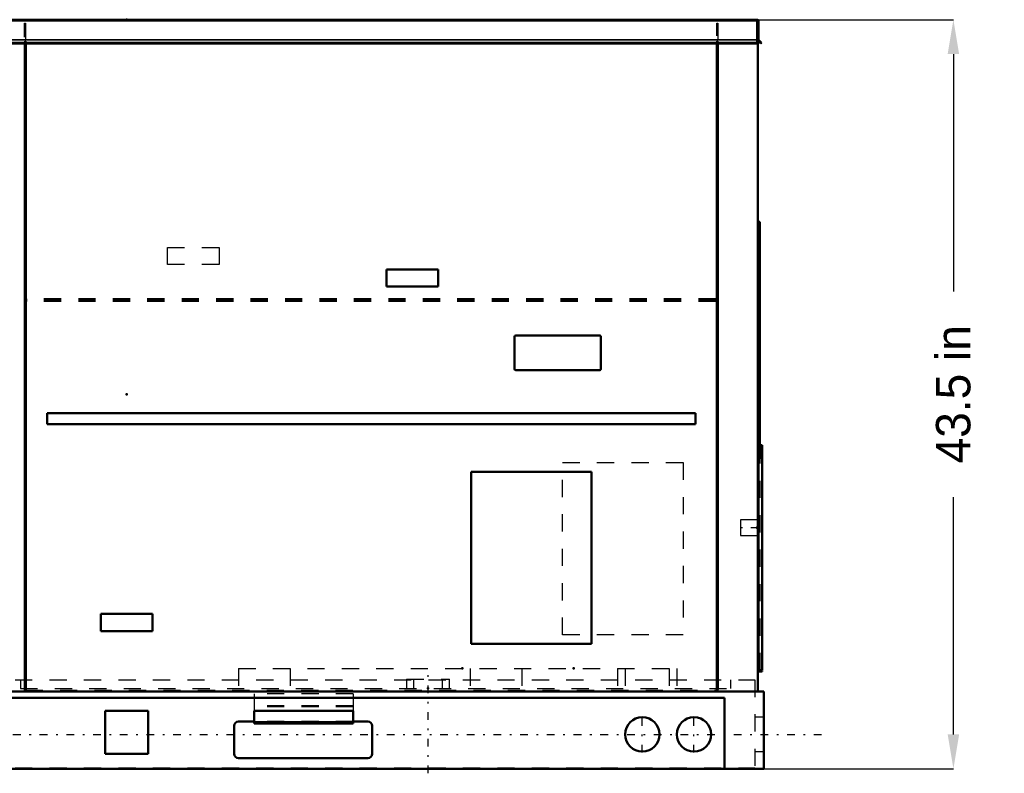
# Model space of a CAD drawing. Header units: inches. Extents: x -40.7 to 51, y -0.3 to 48.8.
# Tile 4 of 4: x -6.2 to 51, y -0.3 to 43.5. Entities that reach past the tile are written whole.
import ezdxf

# ---------------------------------------------------------------- set-up
doc = ezdxf.new("R2010")
doc.units = ezdxf.units.IN
doc.header["$MEASUREMENT"] = 0
doc.linetypes.add('Center', pattern=[1.5, 0.45, -0.5, 0.05, -0.5])
doc.linetypes.add('Dashed', pattern=[2, 1, -1])
for name, color, linetype, lineweight in [('2d ConnectionPoints', 7, 'Continuous', 50), ('AM_0', 7, 'Continuous', 50), ('AM_4', 3, 'Continuous', 25), ('AM_5', 3, 'Continuous', 25), ('AM_7', 7, 'Center', 25), ('AM_9', 6, 'Dashed', 25)]:
    doc.layers.add(name, color=color, linetype=linetype, lineweight=lineweight)
doc.dimstyles.get("Standard").update_dxf_attribs({"dimtxt": 0.18, "dimasz": 0.18, "dimexe": 0.18, "dimexo": 0.0625, "dimgap": 0.09, "dimtad": 0, "dimtih": 1, "dimtoh": 1, "dimdec": 4, "dimzin": 0, "dimdsep": 46, "dimtxsty": 'Standard', "dimcen": 0.09, "dimadec": 0, "dimazin": 0, "dimtfac": 1, "dimtdec": 4, "dimtofl": 0, "dimtmove": 0, "dimatfit": 3, "dimfxl": 1, "dimtolj": 1, "dimtzin": 0, "dimarcsym": 0})

# ---------------------------------------------------------------- blocks, each defined once
blk = doc.blocks.new('*D1')
at = {"layer": 'AM_5', "color": 0, "lineweight": -2}
for p, q in [((0, 43.5), (48, 43.5)), ((48, 41.5), (48, 27.717)), ((48, 2), (48, 15.783)), ((0, 0), (48, 0))]:
    blk.add_line(p, q, dxfattribs=at)
at = {"layer": 'AM_5', "color": 0}
for points in [[(48.333, 41.5), (47.667, 41.5), (48, 43.5)], [(47.667, 2), (48.333, 2), (48, 0)]]:
    blk.add_solid(points, dxfattribs=at)
at = {"layer": 'Defpoints', "color": 0}
for p in [(0, 43.5), (48, 43.5), (0, 0)]:
    blk.add_point(p, dxfattribs=at)
at = {"layer": 'AM_5', "color": 0, "insert": (48, 21.75), "char_height": 2, "attachment_point": 5, "rotation": 90}
blk.add_mtext('\\A1;43.5 in', dxfattribs=at)

msp = doc.modelspace()

# ---------------------------------------------------------------- linework, layer by layer
at = {"layer": '2d ConnectionPoints'}
for p in [(0, 43.5), (0, 43.5), (0, 21.75), (0, 21.75), (36.646, 21.75), (36.766, 18.757), (36.605, 14), (36.674, 12.289), (19.49, 5.829), (25.949, 5.829), (17.5, 4.667), (0, 0)]:
    msp.add_point(p, dxfattribs=at)
at = {"layer": 'AM_0'}
for p, q in [((-36.646, 43.5), (36.646, 43.5)), ((36.61, 43.5), (36.61, 42.12647)), ((36.646, 43.5), (36.646, 43.49265)), ((36.6925, 43.42), (36.6925, 42.33608)), ((36.62745, 42.322), (36.61, 42.322)), ((36.82297, 42.12647), (36.62745, 42.322)), ((36.646, 42.30345), (36.646, 4.49)), ((36.70246, 42.31204), (36.8555, 42.159)), ((36.61, 42.159), (-36.61, 42.159)), ((36.61, 42.12647), (-36.61, 42.12647)), ((-5.92, 4.6), (-5.92, 42.12647)), ((-5.86, 42.12647), (-5.86, 4.6)), ((34.27, 4.6), (34.27, 42.12647)), ((34.33, 42.12647), (34.33, 4.6)), ((36.8555, 42.159), (36.82297, 42.12647)), ((36.766, 31.757), (36.646, 31.757)), ((36.766, 31.757), (36.766, 18.79)), ((15.089, 28), (15.089, 29)), ((15.089, 29), (18.089, 29)), ((18.089, 29), (18.089, 28)), ((18.089, 28), (15.089, 28)), ((22.587, 25.156), (27.467, 25.156)), ((22.527, 23.216), (22.527, 25.096)), ((27.527, 25.096), (27.527, 23.216)), ((27.467, 23.156), (22.587, 23.156)), ((-4.61, 20.02), (-4.61, 20.65)), ((-4.61, 20.65), (33.02, 20.65)), ((33.02, 20.65), (33.02, 20.02)), ((33.02, 20.02), (-4.61, 20.02)), ((36.646, 18.79), (36.89, 18.79)), ((36.646, 18.73), (36.89, 18.73)), ((36.89, 18.756), (36.704, 18.756)), ((36.766, 18.756), (36.766, 18.73)), ((36.81, 18.75), (36.766, 18.75)), ((36.81, 18.75), (36.81, 18.73)), ((36.89, 18.79), (36.89, 18.756)), ((36.89, 18.73), (36.89, 5.73)), ((19.996, 17.25), (26.996, 17.25)), ((19.996, 7.25), (19.996, 17.25)), ((26.996, 17.25), (26.996, 7.25)), ((-1.504, 8), (-1.504, 9)), ((-1.504, 9), (1.496, 9)), ((1.496, 9), (1.496, 8)), ((1.496, 8), (-1.504, 8)), ((26.996, 7.25), (19.996, 7.25)), ((36.646, 5.73), (36.89, 5.73)), ((36.674, 5.73), (36.674, 5.724)), ((36.89, 5.66), (36.646, 5.66)), ((36.704, 5.694), (36.89, 5.694)), ((36.89, 5.694), (36.89, 5.66)), ((-5.86, 4.6), (-5.92, 4.6)), ((34.33, 4.6), (34.27, 4.6)), ((-37, 4.49), (37, 4.49)), ((-34.7055, 4.119), (34.7055, 4.119)), ((34.7055, 4.119), (34.7055, 0)), ((37, 4.49), (37, 0)), ((-1.25, 0.875), (-1.25, 3.375)), ((-1.25, 3.375), (1.25, 3.375)), ((1.25, 3.375), (1.25, 0.875)), ((7.402, 3.375), (7.402, 2.634)), ((13.152, 3.375), (7.402, 3.375)), ((13.152, 3.375), (13.152, 2.634)), ((6.25, 2.49), (6.25, 0.87)), ((7.402, 2.74), (6.5, 2.74)), ((13.152, 2.634), (7.402, 2.634)), ((14, 2.74), (13.152, 2.74)), ((14.25, 0.87), (14.25, 2.49)), ((1.25, 0.875), (-1.25, 0.875)), ((6.5, 0.62), (14, 0.62)), ((-37, 0), (37, 0))]:
    msp.add_line(p, q, dxfattribs=at)
for centre in [(29.938, 2), (32.938, 2)]:
    msp.add_circle(centre, 1, dxfattribs=at)
for centre, radius, start, end in [((36.6125, 43.42), 0.08, 0, 90), ((36.7265, 42.33608), 0.034, 180, 225), ((22.587, 25.096), 0.06, 90, 180), ((27.467, 25.096), 0.06, 0, 90), ((22.587, 23.216), 0.06, 180, 270), ((27.467, 23.216), 0.06, 270, 360), ((36.704, 18.726), 0.03, 90, 172.337744), ((36.704, 5.724), 0.03, 180, 270), ((6.5, 2.49), 0.25, 90, 180), ((14, 2.49), 0.25, 0, 90), ((6.5, 0.87), 0.25, 180, 270), ((14, 0.87), 0.25, 270, 360)]:
    msp.add_arc(centre, radius, start, end, dxfattribs=at)
at = {"layer": 'AM_4'}
for p, q in [((36.61, 43.42), (-36.61, 43.42)), ((36.61, 42.33608), (-36.61, 42.33608)), ((36.61, 42.31204), (-36.61, 42.31204)), ((36.707, 18.73), (36.707, 5.73)), ((13.152, 2.726), (7.402, 2.726))]:
    msp.add_line(p, q, dxfattribs=at)
at = {"layer": 'AM_7'}
for p, q in [((36.696, 14), (35.596, 14)), ((17.504, -0.26), (17.504, 5.46)), ((29.938, 0.95), (29.938, 3.05)), ((32.938, 0.95), (32.938, 3.05)), ((-40.7, 2), (40.7, 2))]:
    msp.add_line(p, q, dxfattribs=at)
at = {"layer": 'AM_9'}
for p, q in [((-5.925, 4.485), (-5.925, 43.29)), ((-5.925, 43.29), (-5.865, 43.29)), ((-5.865, 43.29), (-5.865, 4.57)), ((34.263, 43.29), (34.323, 43.29)), ((34.263, 4.57), (34.263, 43.29)), ((34.323, 43.29), (34.323, 4.485)), ((36.61, 42.322), (-36.61, 42.322)), ((-5.92, 42.12647), (-5.92, 42.26)), ((-5.92, 42.26), (-5.86, 42.26)), ((-5.86, 42.26), (-5.86, 42.12647)), ((34.27, 42.12647), (34.27, 42.26)), ((34.27, 42.26), (34.33, 42.26)), ((34.33, 42.26), (34.33, 42.12647)), ((2.364, 29.28), (2.364, 30.28)), ((2.364, 30.28), (5.364, 30.28)), ((5.364, 30.28), (5.364, 29.28)), ((5.364, 29.28), (2.364, 29.28)), ((34.1975, 27.28569), (-5.7955, 27.28569)), ((-5.7955, 27.127), (-5.7955, 27.28569)), ((34.1975, 27.27534), (-5.7955, 27.27534)), ((34.1975, 27.24514), (-5.7955, 27.24514)), ((34.1975, 27.2425), (-5.7955, 27.2425)), ((34.1975, 27.15984), (-5.7955, 27.15984)), ((34.1975, 27.127), (-5.7955, 27.127)), ((34.1975, 27.127), (34.1975, 27.28569)), ((36.674, 5.73), (36.674, 18.73)), ((36.766, 18.79), (36.766, 18.756)), ((36.766, 18.73), (36.766, 5.757)), ((36.81, 18.73), (36.81, 18)), ((25.308, 7.781), (25.308, 17.781)), ((25.308, 17.781), (32.308, 17.781)), ((32.308, 17.781), (32.308, 7.781)), ((36.81, 18), (36.766, 18)), ((36.696, 17.592), (36.646, 17.592)), ((36.696, 17.592), (36.696, 16.842)), ((36.696, 16.842), (36.646, 16.842)), ((36.646, 15), (36.605, 15)), ((36.605, 15), (36.605, 13)), ((36.646, 14.455), (35.646, 14.455)), ((35.646, 14.455), (35.646, 13.545)), ((36.646, 14.625), (36.605, 14.625)), ((35.646, 13.545), (36.646, 13.545)), ((36.605, 13.375), (36.646, 13.375)), ((36.605, 13), (36.646, 13)), ((36.696, 10.75), (36.646, 10.75)), ((36.696, 10.75), (36.696, 7.75)), ((32.308, 7.781), (25.308, 7.781)), ((36.696, 7.75), (36.646, 7.75)), ((6.493, 5.829), (6.493, 4.667)), ((6.493, 5.829), (31.946, 5.829)), ((9.49, 5.829), (9.49, 4.667)), ((19.946, 5.829), (19.946, 4.667)), ((22.943, 5.829), (22.943, 4.667)), ((28.496, 5.829), (28.496, 4.667)), ((28.949, 5.829), (28.949, 4.667)), ((31.493, 5.829), (31.493, 4.667)), ((31.946, 5.829), (31.946, 4.667)), ((36.766, 5.757), (36.646, 5.757)), ((-36.4755, 5.167), (36.4755, 5.167)), ((-6.168, 5.167), (-6.168, 4.667)), ((16.254, 5.2), (16.254, 4.667)), ((16.254, 5.2), (18.754, 5.2)), ((16.664, 5.2), (16.664, 4.667)), ((18.344, 4.667), (18.344, 5.2)), ((18.754, 4.667), (18.754, 5.2)), ((35.063, 5.167), (35.063, 4.667)), ((36.4755, 5.167), (36.4755, 0.058)), ((-6.168, 4.667), (35.063, 4.667)), ((34.323, 4.485), (-5.925, 4.485)), ((-5.865, 4.57), (34.263, 4.57)), ((13.152, 4.356), (7.402, 4.356)), ((7.402, 4.356), (7.402, 3.375)), ((13.152, 4.356), (13.152, 3.375)), ((13.152, 3.656), (7.402, 3.656)), ((13.152, 3.61), (7.402, 3.61)), ((13.152, 3.59653), (7.402, 3.59653)), ((37, 3), (36.4755, 3)), ((13.152, 2.74), (7.402, 2.74)), ((13.152, 2.69347), (7.402, 2.69347)), ((13.152, 2.68), (7.402, 2.68)), ((13.152, 2.66095), (7.402, 2.66095)), ((36.4755, 1), (37, 1)), ((-36.4755, 0.058), (36.4755, 0.058))]:
    msp.add_line(p, q, dxfattribs=at)
msp.add_lwpolyline([(36.674, 18.726), (36.674, 18.72616), (36.67427, 18.73)], dxfattribs=at)

# ---------------------------------------------------------------- dimensions: what is measured, and where the dimension line sits
at = {"layer": 'AM_5'}
dim = msp.add_linear_dim(base=(48, 43.5), p1=(0, 0), p2=(0, 43.5), angle=90, text='43.5 in', dimstyle='Standard', override={"dimtxt": 2, "dimasz": 2, "dimexe": 0, "dimexo": 0, "dimgap": 0.6}, dxfattribs=at)
dim.commit()
dim.dimension.update_dxf_attribs({"geometry": '*D1', "text_midpoint": (48, 21.75), "dimtype": 160, "text_rotation": 90})

doc.saveas('drawing.dxf')
